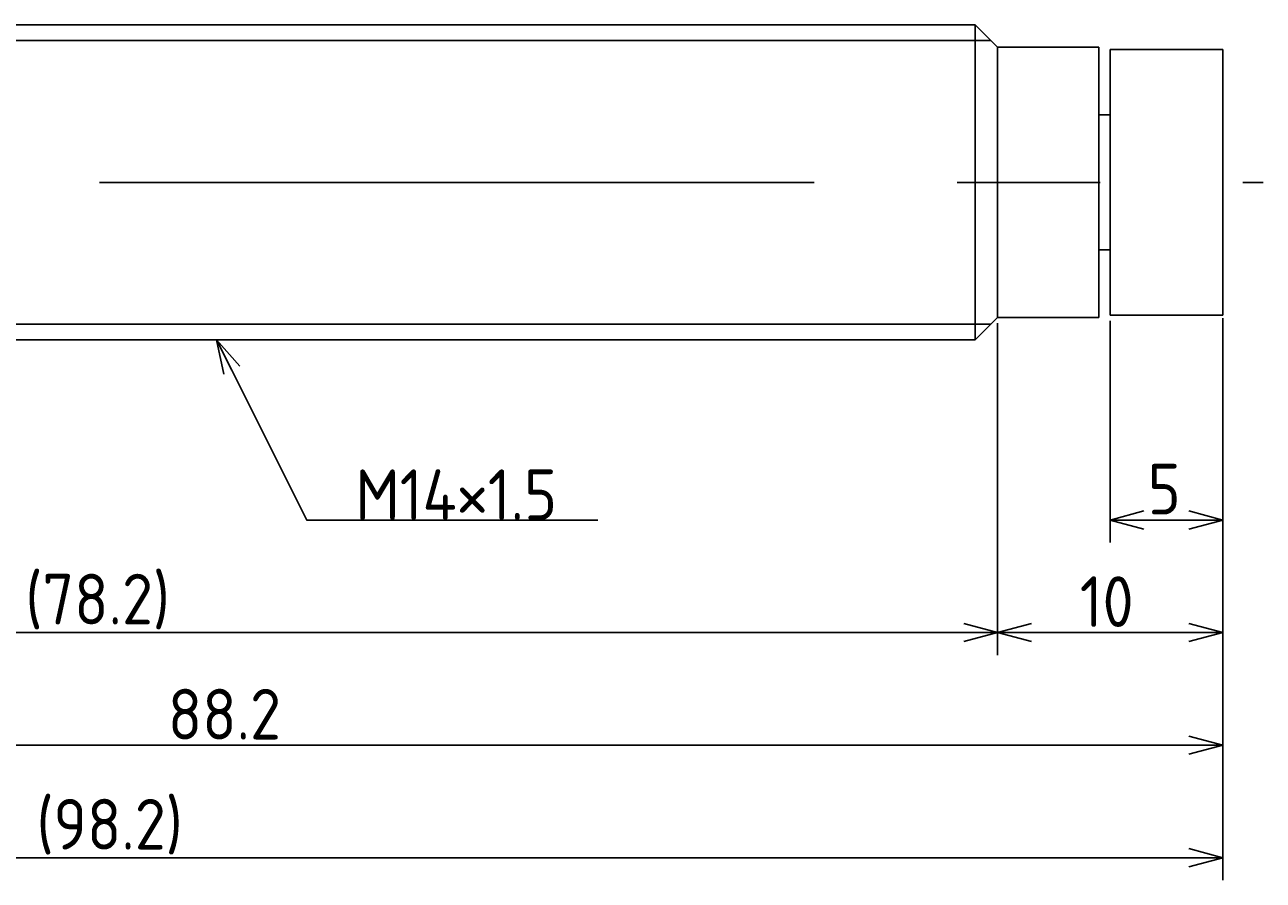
# Model space of a CAD drawing. Extents: x 122 to 300, y 134 to 178.
# Tile 3 of 3: x 245 to 300, y 134 to 172. Entities that reach past the tile are written whole.
import ezdxf

# ---------------------------------------------------------------- set-up
doc = ezdxf.new("R2010")
doc.units = 0
doc.linetypes.add('CENTER', pattern=[50.8, 31.75, -6.35, 6.35, -6.35])
doc.layers.get('0').update_dxf_attribs({"linetype": 'CONTINUOUS'})
doc.layers.get('DEFPOINTS').update_dxf_attribs({"linetype": 'CONTINUOUS'})
for name, color, linetype in [('図形', 7, 'CONTINUOUS'), ('図枠', 7, 'CONTINUOUS'), ('寸法_文字', 3, 'CONTINUOUS')]:
    doc.layers.add(name, color=color, linetype=linetype)
doc.layers.get('0').off()
doc.styles.add('DIMENSION', font='isocp.shx', dxfattribs={"bigfont": 'bigfont.shx'})
doc.dimstyles.get("Standard").update_dxf_attribs({"dimtxt": 0.18, "dimasz": 0.18, "dimexe": 0.18, "dimexo": 0.0625, "dimgap": 0.09, "dimtad": 0, "dimtih": 1, "dimtoh": 1, "dimzin": 0, "dimcen": 0.09, "dimazin": 3, "dimtfac": 1, "dimtofl": 0, "dimtmove": 0, "dimatfit": 3})

# ---------------------------------------------------------------- blocks, each defined once
blk = doc.blocks.new('_OPEN30')
at = {"color": 0, "linetype": 'BYBLOCK'}
for p, q in [((-1, 0.268), (0, 0)), ((0, 0), (-1, -0.268)), ((0, 0), (-1, 0))]:
    blk.add_line(p, q, dxfattribs=at)
blk = doc.blocks.new('*U29')
at = {"layer": '寸法_文字', "color": 3, "style": 'DIMENSION'}
blk.add_text('5', height=2.25, dxfattribs=at).set_placement((294.866, 150.25))
blk = doc.blocks.new('*D6')
at = {"layer": 'DEFPOINTS', "color": 0}
for p in [(293.2, 159.1), (298.2, 159.215), (293.2, 150)]:
    blk.add_point(p, dxfattribs=at)
at = {"layer": '寸法_文字', "color": 3}
for p, q in [((293.2, 158.85), (293.2, 149)), ((298.2, 158.965), (298.2, 149)), ((296.7, 150), (294.7, 150))]:
    blk.add_line(p, q, dxfattribs=at)
at = {"layer": '図枠'}
blk.add_blockref('*U29', (0, 0), dxfattribs=at)
at = {"layer": '寸法_文字', "color": 3, "xscale": 1.5, "yscale": 1.5, "zscale": 1.5, "rotation": 180}
blk.add_blockref('_OPEN30', (293.2, 150), dxfattribs=at)
at = {"layer": '寸法_文字', "color": 3, "xscale": 1.5, "yscale": 1.5, "zscale": 1.5}
blk.add_blockref('_OPEN30', (298.2, 150), dxfattribs=at)
blk = doc.blocks.new('*U28')
at = {"layer": '寸法_文字', "color": 3, "style": 'DIMENSION'}
blk.add_text('10', height=2.25, dxfattribs=at).set_placement((291.849, 145.25))
blk = doc.blocks.new('*D7')
at = {"layer": 'DEFPOINTS', "color": 0}
for p in [(288.2, 159), (298.2, 158.965), (288.2, 145)]:
    blk.add_point(p, dxfattribs=at)
at = {"layer": '寸法_文字', "color": 3}
for p, q in [((288.2, 158.75), (288.2, 144)), ((298.2, 158.715), (298.2, 144)), ((296.7, 145), (289.7, 145))]:
    blk.add_line(p, q, dxfattribs=at)
at = {"layer": '図枠'}
blk.add_blockref('*U28', (0, 0), dxfattribs=at)
at = {"layer": '寸法_文字', "color": 3, "xscale": 1.5, "yscale": 1.5, "zscale": 1.5, "rotation": 180}
blk.add_blockref('_OPEN30', (288.2, 145), dxfattribs=at)
at = {"layer": '寸法_文字', "color": 3, "xscale": 1.5, "yscale": 1.5, "zscale": 1.5}
blk.add_blockref('_OPEN30', (298.2, 145), dxfattribs=at)
blk = doc.blocks.new('*U27')
at = {"layer": '寸法_文字', "color": 3, "style": 'DIMENSION'}
blk.add_text('(78.2)', height=2.25, dxfattribs=at).set_placement((245, 145.3625))
blk = doc.blocks.new('*D8')
at = {"layer": 'DEFPOINTS', "color": 0}
for p in [(210, 160), (288.2, 159), (210, 145)]:
    blk.add_point(p, dxfattribs=at)
at = {"layer": '寸法_文字', "color": 3}
for p, q in [((210, 159.75), (210, 144)), ((288.2, 158.75), (288.2, 144)), ((286.7, 145), (211.5, 145))]:
    blk.add_line(p, q, dxfattribs=at)
at = {"layer": '図枠'}
blk.add_blockref('*U27', (0, 0), dxfattribs=at)
at = {"layer": '寸法_文字', "color": 3, "xscale": 1.5, "yscale": 1.5, "zscale": 1.5, "rotation": 180}
blk.add_blockref('_OPEN30', (210, 145), dxfattribs=at)
at = {"layer": '寸法_文字', "color": 3, "xscale": 1.5, "yscale": 1.5, "zscale": 1.5}
blk.add_blockref('_OPEN30', (288.2, 145), dxfattribs=at)
blk = doc.blocks.new('*U25')
at = {"layer": '寸法_文字', "color": 3, "style": 'DIMENSION'}
blk.add_text('88.2', height=2.25, dxfattribs=at).set_placement((251.332, 140.25))
blk = doc.blocks.new('*D9')
at = {"layer": 'DEFPOINTS', "color": 0}
for p in [(210, 160), (298.2, 158.715), (210, 140)]:
    blk.add_point(p, dxfattribs=at)
at = {"layer": '寸法_文字', "color": 3}
for p, q in [((210, 159.75), (210, 139)), ((298.2, 158.465), (298.2, 139)), ((296.7, 140), (211.5, 140))]:
    blk.add_line(p, q, dxfattribs=at)
at = {"layer": '図枠'}
blk.add_blockref('*U25', (0, 0), dxfattribs=at)
at = {"layer": '寸法_文字', "color": 3, "xscale": 1.5, "yscale": 1.5, "zscale": 1.5, "rotation": 180}
blk.add_blockref('_OPEN30', (210, 140), dxfattribs=at)
at = {"layer": '寸法_文字', "color": 3, "xscale": 1.5, "yscale": 1.5, "zscale": 1.5}
blk.add_blockref('_OPEN30', (298.2, 140), dxfattribs=at)
blk = doc.blocks.new('*U34')
at = {"layer": '寸法_文字', "color": 3, "style": 'DIMENSION'}
blk.add_text('(98.2)', height=2.25, dxfattribs=at).set_placement((245.496, 135.362))
blk = doc.blocks.new('*D12')
at = {"layer": 'DEFPOINTS', "color": 0}
for p in [(200, 163), (298.2, 159.1), (200, 135)]:
    blk.add_point(p, dxfattribs=at)
at = {"layer": '寸法_文字', "color": 3}
for p, q in [((200, 162.75), (200, 134)), ((298.2, 158.85), (298.2, 134)), ((296.7, 135), (201.5, 135))]:
    blk.add_line(p, q, dxfattribs=at)
at = {"layer": '図枠'}
blk.add_blockref('*U34', (0, 0), dxfattribs=at)
at = {"layer": '寸法_文字', "color": 3, "xscale": 1.5, "yscale": 1.5, "zscale": 1.5, "rotation": 180}
blk.add_blockref('_OPEN30', (200, 135), dxfattribs=at)
at = {"layer": '寸法_文字', "color": 3, "xscale": 1.5, "yscale": 1.5, "zscale": 1.5}
blk.add_blockref('_OPEN30', (298.2, 135), dxfattribs=at)
blk = doc.blocks.new('*U18')
at = {"layer": '寸法_文字'}
blk.add_lwpolyline([(254.171, 156.658), (257.5, 150), (260, 150), (270.443, 150)], dxfattribs=at)
at = {"layer": '寸法_文字', "xscale": 1.5, "yscale": 1.5, "zscale": 1.5, "rotation": 116.565051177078}
blk.add_blockref('_OPEN30', (253.5, 158), dxfattribs=at)
blk = doc.blocks.new('*U19')
at = {"layer": '寸法_文字', "style": 'DIMENSION'}
blk.add_text('M14×1.5', height=2.25, dxfattribs=at).set_placement((259.6625, 150))

msp = doc.modelspace()

# ---------------------------------------------------------------- linework, layer by layer
at = {"layer": '図形'}
for p, q in [((212.3, 172), (287.2, 172)), ((287.2, 172), (287.2, 165)), ((287.2, 172), (288.2, 171)), ((288.2, 171), (288.2, 165)), ((288.2, 171), (292.7, 171)), ((292.7, 171), (292.7, 165)), ((293.2, 170.9), (298.2, 170.9)), ((293.2, 170.9), (293.2, 159.1)), ((298.2, 170.9), (298.2, 159.1)), ((292.7, 168), (293.2, 168)), ((287.2, 158), (287.2, 165)), ((288.2, 159), (288.2, 165)), ((292.7, 159), (292.7, 165)), ((292.7, 162), (293.2, 162)), ((293.2, 159.1), (298.2, 159.1)), ((287.2, 158), (288.2, 159)), ((288.2, 159), (292.7, 159)), ((212.3, 158), (287.2, 158))]:
    msp.add_line(p, q, dxfattribs=at)
at = {"layer": '図形', "color": 3}
for p, q in [((211.8, 171.3), (287.9, 171.3)), ((211.8, 158.7), (287.9, 158.7))]:
    msp.add_line(p, q, dxfattribs=at)
at = {"layer": '図形', "color": 3, "linetype": 'CENTER'}
msp.add_line((197.5, 165), (300, 165), dxfattribs=at)

# ---------------------------------------------------------------- block references
at = {"layer": '図枠'}
for name in ['*U18', '*U19']:
    msp.add_blockref(name, (0, 0), dxfattribs=at)

# ---------------------------------------------------------------- dimensions: what is measured, and where the dimension line sits
at = {"layer": '寸法_文字'}
for base, p1, p2, picture, middle in [((200, 135), (298.2, 159.1), (200, 163), '*D12', (249.1, 135)), ((210, 145), (288.2, 159), (210, 160), '*D8', (248.6, 145))]:
    dim = msp.add_linear_dim(base=base, p1=p1, p2=p2, text='(<>)', dimstyle='Standard', override={"dimscale": 0.5}, dxfattribs=at)
    dim.commit()
    dim.dimension.update_dxf_attribs({"geometry": picture, "text_midpoint": middle, "dimtype": 128})
for base, p1, p2, picture, middle in [((210, 140), (298.2, 158.715), (210, 160), '*D9', (254.1, 140)), ((293.2, 150), (298.2, 159.215), (293.2, 159.1), '*D6', (295.7, 150)), ((288.2, 145), (298.2, 158.965), (288.2, 159), '*D7', (293.2, 145))]:
    dim = msp.add_linear_dim(base=base, p1=p1, p2=p2, dimstyle='Standard', override={"dimscale": 0.5}, dxfattribs=at)
    dim.commit()
    dim.dimension.update_dxf_attribs({"geometry": picture, "text_midpoint": middle, "dimtype": 128})

doc.saveas('drawing.dxf')
